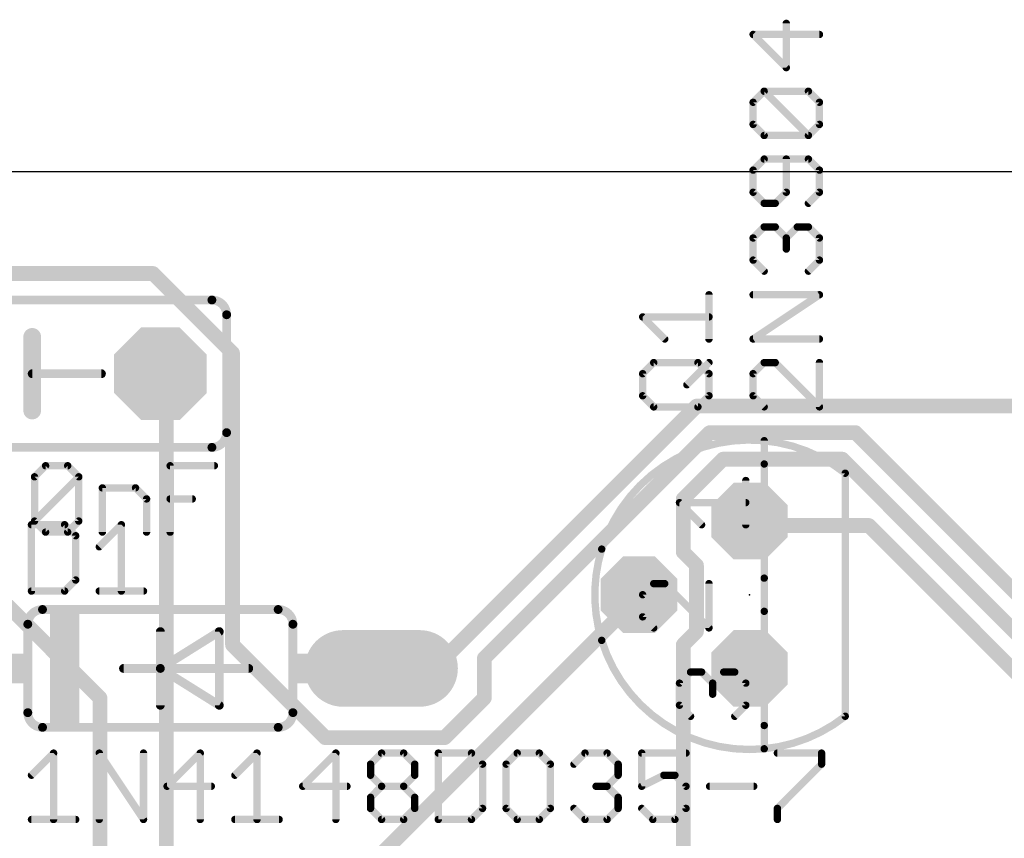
# Model space of a CAD drawing. Extents: x -5.4 to 69.6, y -1.3 to 39.1.
# Tile 6 of 7: x 33.1 to 50.1, y 25 to 39.1. Entities that reach past the tile are written whole.
import ezdxf

# ---------------------------------------------------------------- set-up
doc = ezdxf.new("R2010")
doc.units = 0
for name, color, linetype in [('1', 22, 'CONTINUOUS'), ('17', 82, 'CONTINUOUS'), ('20', 7, 'CONTINUOUS'), ('21', 253, 'CONTINUOUS'), ('23', 7, 'CONTINUOUS'), ('25', 253, 'CONTINUOUS'), ('27', 253, 'CONTINUOUS'), ('51', 253, 'CONTINUOUS')]:
    doc.layers.add(name, color=color, linetype=linetype)

# ---------------------------------------------------------------- blocks, each defined once
blk = doc.blocks.new('OCTAGONP')
at = {"const_width": 0.5}
blk.add_lwpolyline([(-0.25, -0.1036), (-0.25, 0.1036), (-0.1036, 0.25), (0.1036, 0.25), (0.25, 0.1036), (0.25, -0.1036), (0.1036, -0.25), (-0.1036, -0.25), (-0.25, -0.1036), (-0.25, 0.1036)], dxfattribs=at)
blk = doc.blocks.new('RECT')
blk.add_solid([(-0.5, -0.5), (0.5, -0.5), (-0.5, 0.5), (0.5, 0.5)])
blk = doc.blocks.new('LONGP100')
at = {"const_width": 1}
blk.add_lwpolyline([(-0.5, 0), (0.5, 0)], dxfattribs=at)
at = {"const_width": 0.5}
for points in [[(-0.5, 0.25, 1), (-0.5, -0.25)], [(0.5, -0.25, 1), (0.5, 0.25)]]:
    blk.add_lwpolyline(points, format="xyb", dxfattribs=at)

msp = doc.modelspace()

# ---------------------------------------------------------------- linework, layer by layer
at = {"layer": '1', "const_width": 0.254}
for points in [[(19.2024, 34.7472), (35.433, 34.7472)], [(35.433, 34.7472), (36.8046, 33.3756)], [(36.8046, 33.3756), (36.8046, 28.3464)], [(35.6616, 32.9184), (35.56, 33.02)], [(35.6616, 32.9184), (35.6616, 22.86)], [(44.8056, 32.4612), (40.4622, 28.1178)], [(56.4642, 32.4612), (44.8056, 32.4612)], [(41.148, 28.1178), (45.0342, 32.004)], [(45.0342, 32.004), (47.5488, 32.004)], [(47.5488, 32.004), (57.8358, 21.717)], [(44.577, 30.861), (45.2628, 31.5468)], [(45.2628, 31.5468), (47.3202, 31.5468)], [(47.3202, 31.5468), (59.6646, 19.2024)], [(44.577, 29.9466), (44.577, 30.861)], [(45.72, 30.4038), (45.72, 30.48)], [(47.7774, 30.4038), (45.72, 30.4038)], [(61.4934, 16.6878), (47.7774, 30.4038)], [(44.8056, 29.718), (44.577, 29.9466)], [(44.8056, 28.575), (44.8056, 29.718)], [(43.6626, 29.0322), (43.815, 29.21)], [(34.5186, 27.432), (32.9184, 29.0322)], [(43.6626, 29.0322), (36.3474, 21.717)], [(44.577, 28.3464), (44.8056, 28.575)], [(36.8046, 28.3464), (38.4048, 26.7462)], [(44.577, 11.43), (44.577, 28.3464)], [(39.5478, 28.1178), (39.37, 27.94)], [(40.4622, 28.1178), (39.5478, 28.1178)], [(41.148, 27.432), (41.148, 28.1178)], [(34.5186, 22.4028), (34.5186, 27.432)], [(40.4622, 26.7462), (41.148, 27.432)], [(38.4048, 26.7462), (40.4622, 26.7462)]]:
    msp.add_lwpolyline(points, dxfattribs=at)
at = {"layer": '1', "const_width": 0.127}
for points in [[(35.4779, 34.7921, 1), (35.3881, 34.7023)], [(35.433, 34.6837, 1), (35.433, 34.8107)], [(36.8681, 33.3756, 1), (36.7411, 33.3756)], [(36.7597, 33.3307, 1), (36.8495, 33.4205)], [(35.6049, 33.0649, 1), (35.5151, 32.9751)], [(35.7251, 32.9184, 1), (35.5981, 32.9184)], [(35.6167, 32.8735, 1), (35.7065, 32.9633)], [(44.8056, 32.5247, 1), (44.8056, 32.3977)], [(44.8505, 32.4163, 1), (44.7607, 32.5061)], [(45.0342, 32.0675, 1), (45.0342, 31.9405)], [(45.0791, 31.9591, 1), (44.9893, 32.0489)], [(47.5937, 32.0489, 1), (47.5039, 31.9591)], [(47.5488, 31.9405, 1), (47.5488, 32.0675)], [(45.2628, 31.6103, 1), (45.2628, 31.4833)], [(45.3077, 31.5019, 1), (45.2179, 31.5917)], [(47.3651, 31.5917, 1), (47.2753, 31.5019)], [(47.3202, 31.4833, 1), (47.3202, 31.6103)], [(44.6405, 30.861, 1), (44.5135, 30.861)], [(44.5321, 30.9059, 1), (44.6219, 30.8161)], [(45.7835, 30.48, 1), (45.6565, 30.48)], [(45.72, 30.4673, 1), (45.72, 30.3403)], [(45.6565, 30.4038, 1), (45.7835, 30.4038)], [(47.8223, 30.4487, 1), (47.7325, 30.3589)], [(47.7774, 30.3403, 1), (47.7774, 30.4673)], [(44.6219, 29.9915, 1), (44.5321, 29.9017)], [(44.5135, 29.9466, 1), (44.6405, 29.9466)], [(44.8691, 29.718, 1), (44.7421, 29.718)], [(44.7607, 29.6731, 1), (44.8505, 29.7629)], [(43.8632, 29.1687, 1), (43.7668, 29.2513)], [(43.6144, 29.0735, 1), (43.7108, 28.9909)], [(43.7075, 28.9873, 1), (43.6177, 29.0771)], [(44.8505, 28.5301, 1), (44.7607, 28.6199)], [(44.7421, 28.575, 1), (44.8691, 28.575)], [(36.8495, 28.3913, 1), (36.7597, 28.3015)], [(36.7411, 28.3464, 1), (36.8681, 28.3464)], [(44.6405, 28.3464, 1), (44.5135, 28.3464)], [(44.5321, 28.3913, 1), (44.6219, 28.3015)], [(39.5478, 28.1813, 1), (39.5478, 28.0543)], [(39.5927, 28.0729, 1), (39.5029, 28.1627)], [(40.4173, 28.1627, 1), (40.5071, 28.0729)], [(40.4622, 28.0543, 1), (40.4622, 28.1813)], [(41.2115, 28.1178, 1), (41.0845, 28.1178)], [(41.1031, 28.1627, 1), (41.1929, 28.0729)], [(39.3251, 27.9849, 1), (39.4149, 27.8951)], [(34.5821, 27.432, 1), (34.4551, 27.432)], [(34.4737, 27.3871, 1), (34.5635, 27.4769)], [(41.1929, 27.3871, 1), (41.1031, 27.4769)], [(41.0845, 27.432, 1), (41.2115, 27.432)], [(38.4048, 26.8097, 1), (38.4048, 26.6827)], [(38.3599, 26.7013, 1), (38.4497, 26.7911)], [(40.4173, 26.7911, 1), (40.5071, 26.7013)], [(40.4622, 26.6827, 1), (40.4622, 26.8097)]]:
    msp.add_lwpolyline(points, format="xyb", dxfattribs=at)
at = {"layer": '20'}
msp.add_line((67.29, 36.5), (-5.08, 36.5), dxfattribs=at)
at = {"layer": '21'}
for points, const_width in [([(36.449, 34.29), (29.591, 34.29)], 0.1524), ([(36.703, 32.004), (36.703, 34.036)], 0.1524), ([(33.3502, 33.655), (33.3502, 33.02)], 0.3048), ([(33.3502, 33.02), (33.3502, 32.385)], 0.3048), ([(33.3502, 33.02), (34.544, 33.02)], 0.1524), ([(45.974, 31.4637), (45.974, 31.8649)], 0.127), ([(29.591, 31.75), (36.449, 31.75)], 0.1524), ([(47.371, 27.1155), (47.371, 31.3045)], 0.127), ([(45.974, 28.9237), (45.974, 29.4963)], 0.127), ([(33.528, 28.956), (37.592, 28.956)], 0.1524), ([(33.274, 28.702), (33.274, 27.178)], 0.1524), ([(37.846, 28.702), (37.846, 27.178)], 0.1524), ([(35.56, 27.94), (36.576, 28.575)], 0.1524), ([(35.56, 28.575), (35.56, 27.94)], 0.1524), ([(36.576, 28.575), (36.576, 27.305)], 0.1524), ([(34.925, 27.94), (35.56, 27.94)], 0.1524), ([(36.576, 27.305), (35.56, 27.94)], 0.1524), ([(35.56, 27.94), (37.084, 27.94)], 0.1524), ([(35.56, 27.94), (35.56, 27.305)], 0.1524), ([(33.528, 26.924), (37.592, 26.924)], 0.1524), ([(45.974, 26.5551), (45.974, 26.9563)], 0.127)]:
    msp.add_lwpolyline(points, dxfattribs=dict(at, const_width=const_width))
for points, const_width in [([(36.703, 34.036, 0.4142), (36.449, 34.29)], 0.1524), ([(36.449, 34.3281, 1), (36.449, 34.2519)], 0.0762), ([(36.449, 34.2519, 1), (36.449, 34.3281)], 0.0762), ([(36.7411, 34.036, 1), (36.6649, 34.036)], 0.0762), ([(36.6649, 34.036, 1), (36.7411, 34.036)], 0.0762), ([(33.4264, 33.655, 1), (33.274, 33.655)], 0.1524), ([(33.4264, 33.02, 1), (33.274, 33.02)], 0.1524), ([(33.274, 33.02, 1), (33.4264, 33.02)], 0.1524), ([(33.3502, 33.0581, 1), (33.3502, 32.9819)], 0.0762), ([(34.544, 32.9819, 1), (34.544, 33.0581)], 0.0762), ([(33.274, 32.385, 1), (33.4264, 32.385)], 0.1524), ([(36.449, 31.75, 0.4142), (36.703, 32.004)], 0.1524), ([(36.7411, 32.004, 1), (36.6649, 32.004)], 0.0762), ([(36.6649, 32.004, 1), (36.7411, 32.004)], 0.0762), ([(47.371, 31.3045, 0.5267), (43.1716, 29.9963)], 0.127), ([(46.0058, 31.8649, 1), (45.9423, 31.8649)], 0.0635), ([(36.449, 31.7881, 1), (36.449, 31.7119)], 0.0762), ([(36.449, 31.7119, 1), (36.449, 31.7881)], 0.0762), ([(45.9423, 31.4637, 1), (46.0058, 31.4637)], 0.0635), ([(47.4028, 31.3045, 1), (47.3392, 31.3045)], 0.0635), ([(47.3513, 31.2796, 1), (47.3907, 31.3294)], 0.0635), ([(43.1413, 30.0057, 1), (43.2019, 29.9869)], 0.0635), ([(46.0058, 29.4963, 1), (45.9423, 29.4963)], 0.0635), ([(33.528, 28.956, 0.4142), (33.274, 28.702)], 0.1524), ([(33.528, 28.9941, 1), (33.528, 28.9179)], 0.0762), ([(33.528, 28.9179, 1), (33.528, 28.9941)], 0.0762), ([(37.846, 28.702, 0.4142), (37.592, 28.956)], 0.1524), ([(37.592, 28.9941, 1), (37.592, 28.9179)], 0.0762), ([(37.592, 28.9179, 1), (37.592, 28.9941)], 0.0762), ([(45.9423, 28.9237, 1), (46.0058, 28.9237)], 0.0635), ([(33.3121, 28.702, 1), (33.2359, 28.702)], 0.0762), ([(33.2359, 28.702, 1), (33.3121, 28.702)], 0.0762), ([(37.8841, 28.702, 1), (37.8079, 28.702)], 0.0762), ([(37.8079, 28.702, 1), (37.8841, 28.702)], 0.0762), ([(35.5981, 28.575, 1), (35.5219, 28.575)], 0.0762), ([(36.6141, 28.575, 1), (36.5379, 28.575)], 0.0762), ([(36.5962, 28.5427, 1), (36.5558, 28.6073)], 0.0762), ([(43.1715, 28.4237, 0.3557), (45.974, 26.5551)], 0.127), ([(43.2018, 28.4331, 1), (43.1412, 28.4143)], 0.0635), ([(34.925, 27.9781, 1), (34.925, 27.9019)], 0.0762), ([(35.5802, 27.9723, 1), (35.5398, 27.9077)], 0.0762), ([(35.56, 27.9781, 1), (35.56, 27.9019)], 0.0762), ([(35.5981, 27.94, 1), (35.5219, 27.94)], 0.0762), ([(35.5398, 27.9723, 1), (35.5802, 27.9077)], 0.0762), ([(35.5219, 27.94, 1), (35.5981, 27.94)], 0.0762), ([(35.56, 27.9019, 1), (35.56, 27.9781)], 0.0762), ([(37.084, 27.9019, 1), (37.084, 27.9781)], 0.0762), ([(35.5219, 27.305, 1), (35.5981, 27.305)], 0.0762), ([(36.5379, 27.305, 1), (36.6141, 27.305)], 0.0762), ([(36.5558, 27.2727, 1), (36.5962, 27.3373)], 0.0762), ([(33.274, 27.178, 0.4142), (33.528, 26.924)], 0.1524), ([(33.3121, 27.178, 1), (33.2359, 27.178)], 0.0762), ([(33.2359, 27.178, 1), (33.3121, 27.178)], 0.0762), ([(37.592, 26.924, 0.4142), (37.846, 27.178)], 0.1524), ([(37.8841, 27.178, 1), (37.8079, 27.178)], 0.0762), ([(37.8079, 27.178, 1), (37.8841, 27.178)], 0.0762), ([(45.974, 26.5551, 0.144), (47.371, 27.1154)], 0.127), ([(47.3907, 27.0905, 1), (47.3513, 27.1403)], 0.0635), ([(33.528, 26.9621, 1), (33.528, 26.8859)], 0.0762), ([(33.528, 26.8859, 1), (33.528, 26.9621)], 0.0762), ([(37.592, 26.9621, 1), (37.592, 26.8859)], 0.0762), ([(37.592, 26.8859, 1), (37.592, 26.9621)], 0.0762), ([(46.0058, 26.9563, 1), (45.9423, 26.9563)], 0.0635), ([(47.3392, 27.1155, 1), (47.4028, 27.1155)], 0.0635), ([(45.971, 26.5867, 1), (45.977, 26.5235)], 0.0635), ([(45.9423, 26.5551, 1), (46.0058, 26.5551)], 0.0635), ([(45.977, 26.5235, 1), (45.971, 26.5867)], 0.0635)]:
    msp.add_lwpolyline(points, format="xyb", dxfattribs=dict(at, const_width=const_width))
at = {"layer": '23'}
for p in [(45.72, 29.21), (35.56, 27.94)]:
    msp.add_point(p, dxfattribs=at)
at = {"layer": '25', "const_width": 0.127}
for points in [[(45.0215, 33.6179), (45.0215, 34.3805)], [(44.2589, 33.6179), (43.8775, 33.9992)], [(43.8775, 33.9992), (45.0215, 33.9992)], [(43.8775, 33.0205), (44.0682, 33.2112)], [(44.0682, 33.2112), (44.8308, 33.2112)], [(44.6402, 32.8298), (45.0215, 33.2112)], [(44.8308, 33.2112), (45.0215, 33.0205)], [(43.8775, 32.6392), (43.8775, 33.0205)], [(45.0215, 33.0205), (45.0215, 32.6392)], [(44.0682, 32.4485), (43.8775, 32.6392)], [(45.0215, 32.6392), (44.8308, 32.4485)], [(44.8308, 32.4485), (44.0682, 32.4485)], [(33.3375, 30.4175), (33.3375, 29.2735)], [(33.9095, 30.4175), (33.3375, 30.4175)], [(34.1001, 30.2268), (33.9095, 30.4175)], [(34.5069, 30.0362), (34.8882, 30.4175)], [(34.8882, 30.4175), (34.8882, 29.2735)], [(34.1001, 29.4642), (34.1001, 30.2268)], [(33.9095, 29.2735), (34.1001, 29.4642)], [(33.3375, 29.2735), (33.9095, 29.2735)], [(34.5069, 29.2735), (35.2695, 29.2735)]]:
    msp.add_lwpolyline(points, dxfattribs=at)
at = {"layer": '25', "const_width": 0.0635}
for points in [[(45.0533, 34.3805, 1), (44.9898, 34.3805)], [(43.8775, 34.031, 1), (43.8775, 33.9675)], [(43.9, 34.0217, 1), (43.8551, 33.9768)], [(45.0215, 33.9675, 1), (45.0215, 34.031)], [(44.2364, 33.5954, 1), (44.2813, 33.6403)], [(44.9898, 33.6179, 1), (45.0533, 33.6179)], [(44.0682, 33.2429, 1), (44.0682, 33.1794)], [(44.0906, 33.1887, 1), (44.0457, 33.2336)], [(44.8533, 33.2336, 1), (44.8084, 33.1887)], [(44.8308, 33.1794, 1), (44.8308, 33.2429)], [(45.044, 33.1887, 1), (44.999, 33.2336)], [(43.9093, 33.0205, 1), (43.8458, 33.0205)], [(43.8551, 33.0429, 1), (43.9, 32.998)], [(45.0533, 33.0205, 1), (44.9898, 33.0205)], [(44.999, 32.998, 1), (45.044, 33.0429)], [(44.6177, 32.8523, 1), (44.6626, 32.8074)], [(43.8458, 32.6392, 1), (43.9093, 32.6392)], [(43.9, 32.6616, 1), (43.8551, 32.6167)], [(44.9898, 32.6392, 1), (45.0533, 32.6392)], [(45.044, 32.6167, 1), (44.999, 32.6616)], [(44.0682, 32.4803, 1), (44.0682, 32.4168)], [(44.0457, 32.426, 1), (44.0906, 32.471)], [(44.8084, 32.471, 1), (44.8533, 32.426)], [(44.8308, 32.4168, 1), (44.8308, 32.4803)], [(33.3693, 30.4175, 1), (33.3057, 30.4175)], [(33.3375, 30.4492, 1), (33.3375, 30.3857)], [(33.9319, 30.4399, 1), (33.887, 30.395)], [(33.9095, 30.3857, 1), (33.9095, 30.4492)], [(34.92, 30.4175, 1), (34.8565, 30.4175)], [(34.9107, 30.395, 1), (34.8658, 30.4399)], [(34.1319, 30.2268, 1), (34.0684, 30.2268)], [(34.0777, 30.2044, 1), (34.1226, 30.2493)], [(34.4844, 30.0586, 1), (34.5293, 30.0137)], [(34.0684, 29.4642, 1), (34.1319, 29.4642)], [(34.1226, 29.4417, 1), (34.0777, 29.4866)], [(33.3057, 29.2735, 1), (33.3693, 29.2735)], [(33.3375, 29.3053, 1), (33.3375, 29.2418)], [(33.887, 29.296, 1), (33.9319, 29.251)], [(33.9095, 29.2418, 1), (33.9095, 29.3053)], [(34.5069, 29.3053, 1), (34.5069, 29.2418)], [(34.8565, 29.2735, 1), (34.92, 29.2735)], [(35.2695, 29.2418, 1), (35.2695, 29.3053)]]:
    msp.add_lwpolyline(points, format="xyb", dxfattribs=at)
at = {"layer": '27', "const_width": 0.127}
for points in [[(46.3545, 38.2955), (46.3545, 39.0581)], [(46.9265, 38.8675), (45.7825, 38.8675)], [(45.7825, 38.8675), (46.3545, 38.2955)], [(45.7825, 37.6981), (45.9732, 37.8887)], [(45.9732, 37.8887), (46.7358, 37.8887)], [(46.7358, 37.1261), (45.9732, 37.8887)], [(46.7358, 37.8887), (46.9265, 37.6981)], [(45.7825, 37.3167), (45.7825, 37.6981)], [(46.9265, 37.6981), (46.9265, 37.3167)], [(45.9732, 37.1261), (45.7825, 37.3167)], [(46.9265, 37.3167), (46.7358, 37.1261)], [(46.7358, 37.1261), (45.9732, 37.1261)], [(45.9732, 36.7193), (45.7825, 36.5287)], [(46.7358, 36.7193), (45.9732, 36.7193)], [(46.3545, 36.1474), (46.3545, 36.7193)], [(46.9265, 36.5287), (46.7358, 36.7193)], [(45.7825, 36.5287), (45.7825, 36.1474)], [(46.9265, 36.1474), (46.9265, 36.5287)], [(45.7825, 36.1474), (45.9732, 35.9567)], [(46.1639, 35.9567), (46.3545, 36.1474)], [(46.7358, 35.9567), (46.9265, 36.1474)], [(45.9732, 35.9567), (46.1639, 35.9567)], [(45.7825, 35.3593), (45.9732, 35.5499)], [(45.9732, 35.5499), (46.1639, 35.5499)], [(46.1639, 35.5499), (46.3545, 35.3593)], [(46.3545, 35.3593), (46.5452, 35.5499)], [(46.5452, 35.5499), (46.7358, 35.5499)], [(46.7358, 35.5499), (46.9265, 35.3593)], [(45.7825, 34.978), (45.7825, 35.3593)], [(46.3545, 35.3593), (46.3545, 35.1686)], [(46.9265, 35.3593), (46.9265, 34.978)], [(45.9732, 34.7873), (45.7825, 34.978)], [(46.9265, 34.978), (46.7358, 34.7873)], [(45.7825, 33.6179), (46.9265, 34.3805)], [(46.9265, 34.3805), (45.7825, 34.3805)], [(46.9265, 33.6179), (45.7825, 33.6179)], [(45.9732, 33.2112), (45.7825, 33.0205)], [(46.1639, 33.2112), (45.9732, 33.2112)], [(46.9265, 32.4485), (46.1639, 33.2112)], [(46.9265, 33.2112), (46.9265, 32.4485)], [(45.7825, 33.0205), (45.7825, 32.6392)], [(45.7825, 32.6392), (45.9732, 32.4485)], [(33.3903, 31.2428), (33.581, 31.4335)], [(33.581, 31.4335), (33.9623, 31.4335)], [(33.9623, 31.4335), (34.1529, 31.2428)], [(35.7291, 30.2895), (35.7291, 31.4335)], [(35.7291, 31.4335), (36.4917, 31.4335)], [(33.3903, 30.4802), (33.3903, 31.2428)], [(33.3903, 30.4802), (34.1529, 31.2428)], [(34.1529, 31.2428), (34.1529, 30.4802)], [(34.5597, 30.2895), (34.5597, 31.0522)], [(34.5597, 31.0522), (35.1317, 31.0522)], [(35.1317, 31.0522), (35.3223, 30.8615)], [(35.3223, 30.8615), (35.3223, 30.2895)], [(35.7291, 30.8615), (36.1104, 30.8615)], [(33.581, 30.2895), (33.3903, 30.4802)], [(34.1529, 30.4802), (33.9623, 30.2895)], [(33.9623, 30.2895), (33.581, 30.2895)], [(33.3375, 26.0992), (33.7188, 26.4805)], [(33.7188, 26.4805), (33.7188, 25.3365)], [(34.5069, 25.3365), (34.5069, 26.4805)], [(34.5069, 26.4805), (35.2695, 25.3365)], [(35.2695, 25.3365), (35.2695, 26.4805)], [(36.2483, 26.4805), (35.6763, 25.9085)], [(36.2483, 25.3365), (36.2483, 26.4805)], [(36.8457, 26.0992), (37.227, 26.4805)], [(37.227, 26.4805), (37.227, 25.3365)], [(38.5871, 26.4805), (38.0151, 25.9085)], [(38.5871, 25.3365), (38.5871, 26.4805)], [(39.1845, 26.2898), (39.3751, 26.4805)], [(39.3751, 26.4805), (39.7565, 26.4805)], [(39.7565, 26.4805), (39.9471, 26.2898)], [(40.3539, 26.4805), (40.3539, 25.3365)], [(40.9259, 26.4805), (40.3539, 26.4805)], [(41.1165, 26.2898), (40.9259, 26.4805)], [(41.7139, 26.4805), (41.5233, 26.2898)], [(42.0953, 26.4805), (41.7139, 26.4805)], [(42.2859, 26.2898), (42.0953, 26.4805)], [(42.6927, 26.2898), (42.8833, 26.4805)], [(42.8833, 26.4805), (43.2647, 26.4805)], [(43.2647, 26.4805), (43.4553, 26.2898)], [(44.6247, 26.4805), (43.8621, 26.4805)], [(43.8621, 26.4805), (43.8621, 25.9085)], [(46.2009, 26.4805), (46.9635, 26.4805)], [(46.9635, 26.4805), (46.9635, 26.2898)], [(39.1845, 26.0992), (39.1845, 26.2898)], [(39.9471, 26.2898), (39.9471, 26.0992)], [(41.1165, 25.5272), (41.1165, 26.2898)], [(41.5233, 26.2898), (41.5233, 25.5272)], [(42.2859, 25.5272), (42.2859, 26.2898)], [(43.4553, 26.2898), (43.4553, 26.0992)], [(46.9635, 26.2898), (46.2009, 25.5272)], [(39.3751, 25.9085), (39.1845, 26.0992)], [(39.9471, 26.0992), (39.7565, 25.9085)], [(43.4553, 26.0992), (43.2647, 25.9085)], [(43.8621, 25.9085), (44.2434, 26.0992)], [(44.2434, 26.0992), (44.4341, 26.0992)], [(44.4341, 26.0992), (44.6247, 25.9085)], [(35.6763, 25.9085), (36.4389, 25.9085)], [(38.0151, 25.9085), (38.7777, 25.9085)], [(39.1845, 25.7178), (39.3751, 25.9085)], [(39.3751, 25.9085), (39.7565, 25.9085)], [(39.7565, 25.9085), (39.9471, 25.7178)], [(43.2647, 25.9085), (43.074, 25.9085)], [(43.2647, 25.9085), (43.4553, 25.7178)], [(44.6247, 25.9085), (44.6247, 25.5272)], [(45.0315, 25.9085), (45.7941, 25.9085)], [(39.1845, 25.5272), (39.1845, 25.7178)], [(39.9471, 25.7178), (39.9471, 25.5272)], [(43.4553, 25.7178), (43.4553, 25.5272)], [(39.3751, 25.3365), (39.1845, 25.5272)], [(39.9471, 25.5272), (39.7565, 25.3365)], [(40.9259, 25.3365), (41.1165, 25.5272)], [(41.5233, 25.5272), (41.7139, 25.3365)], [(42.0953, 25.3365), (42.2859, 25.5272)], [(42.8833, 25.3365), (42.6927, 25.5272)], [(43.4553, 25.5272), (43.2647, 25.3365)], [(44.0527, 25.3365), (43.8621, 25.5272)], [(44.6247, 25.5272), (44.4341, 25.3365)], [(46.2009, 25.5272), (46.2009, 25.3365)], [(33.3375, 25.3365), (34.1001, 25.3365)], [(36.8457, 25.3365), (37.6083, 25.3365)], [(39.7565, 25.3365), (39.3751, 25.3365)], [(40.3539, 25.3365), (40.9259, 25.3365)], [(41.7139, 25.3365), (42.0953, 25.3365)], [(43.2647, 25.3365), (42.8833, 25.3365)], [(44.4341, 25.3365), (44.0527, 25.3365)]]:
    msp.add_lwpolyline(points, dxfattribs=at)
at = {"layer": '27', "const_width": 0.0635}
for points in [[(46.3863, 39.0581, 1), (46.3228, 39.0581)], [(45.7825, 38.8992, 1), (45.7825, 38.8357)], [(45.805, 38.8899, 1), (45.7601, 38.845)], [(46.9265, 38.8357, 1), (46.9265, 38.8992)], [(46.3228, 38.2955, 1), (46.3863, 38.2955)], [(46.3321, 38.273, 1), (46.377, 38.3179)], [(45.9732, 37.9205, 1), (45.9732, 37.857)], [(45.9956, 37.9112, 1), (45.9507, 37.8663)], [(45.9956, 37.8663, 1), (45.9507, 37.9112)], [(46.7583, 37.9112, 1), (46.7134, 37.8663)], [(46.7358, 37.857, 1), (46.7358, 37.9205)], [(45.8143, 37.6981, 1), (45.7508, 37.6981)], [(45.7601, 37.7205, 1), (45.805, 37.6756)], [(46.9583, 37.6981, 1), (46.8948, 37.6981)], [(46.904, 37.6756, 1), (46.949, 37.7205)], [(45.805, 37.3392, 1), (45.7601, 37.2943)], [(46.949, 37.2943, 1), (46.904, 37.3392)], [(45.7508, 37.3167, 1), (45.8143, 37.3167)], [(45.9732, 37.1578, 1), (45.9732, 37.0943)], [(46.7358, 37.0943, 1), (46.7358, 37.1578)], [(46.8948, 37.3167, 1), (46.9583, 37.3167)], [(45.9507, 37.1036, 1), (45.9956, 37.1485)], [(46.7134, 37.1485, 1), (46.7583, 37.1036)], [(46.7134, 37.1036, 1), (46.7583, 37.1485)], [(45.9732, 36.7511, 1), (45.9732, 36.6876)], [(45.9956, 36.6969, 1), (45.9507, 36.7418)], [(46.3863, 36.7193, 1), (46.3228, 36.7193)], [(46.7583, 36.7418, 1), (46.7134, 36.6969)], [(46.7358, 36.6876, 1), (46.7358, 36.7511)], [(45.8143, 36.5287, 1), (45.7508, 36.5287)], [(45.7601, 36.5511, 1), (45.805, 36.5062)], [(46.9583, 36.5287, 1), (46.8948, 36.5287)], [(46.904, 36.5062, 1), (46.949, 36.5511)], [(45.7508, 36.1474, 1), (45.8143, 36.1474)], [(45.805, 36.1698, 1), (45.7601, 36.1249)], [(46.3228, 36.1474, 1), (46.3863, 36.1474)], [(46.377, 36.1249, 1), (46.3321, 36.1698)], [(46.8948, 36.1474, 1), (46.9583, 36.1474)], [(46.949, 36.1249, 1), (46.904, 36.1698)], [(45.9732, 35.9884, 1), (45.9732, 35.9249)], [(45.9507, 35.9342, 1), (45.9956, 35.9791)], [(46.1414, 35.9791, 1), (46.1863, 35.9342)], [(46.1639, 35.9249, 1), (46.1639, 35.9884)], [(46.7134, 35.9791, 1), (46.7583, 35.9342)], [(45.9732, 35.5817, 1), (45.9732, 35.5182)], [(45.9956, 35.5275, 1), (45.9507, 35.5724)], [(46.1863, 35.5724, 1), (46.1414, 35.5275)], [(46.1639, 35.5182, 1), (46.1639, 35.5817)], [(46.5452, 35.5817, 1), (46.5452, 35.5182)], [(46.5676, 35.5275, 1), (46.5227, 35.5724)], [(46.7583, 35.5724, 1), (46.7134, 35.5275)], [(46.7358, 35.5182, 1), (46.7358, 35.5817)], [(45.8143, 35.3593, 1), (45.7508, 35.3593)], [(45.7601, 35.3817, 1), (45.805, 35.3368)], [(46.3863, 35.3593, 1), (46.3228, 35.3593)], [(46.3321, 35.3817, 1), (46.377, 35.3368)], [(46.3321, 35.3368, 1), (46.377, 35.3817)], [(46.9583, 35.3593, 1), (46.8948, 35.3593)], [(46.904, 35.3368, 1), (46.949, 35.3817)], [(46.3228, 35.1686, 1), (46.3863, 35.1686)], [(45.7508, 34.978, 1), (45.8143, 34.978)], [(45.805, 35.0004, 1), (45.7601, 34.9555)], [(46.8948, 34.978, 1), (46.9583, 34.978)], [(46.949, 34.9555, 1), (46.904, 35.0004)], [(45.9507, 34.7648, 1), (45.9956, 34.8097)], [(46.7134, 34.8097, 1), (46.7583, 34.7648)], [(45.7825, 34.4123, 1), (45.7825, 34.3488)], [(46.9441, 34.3541, 1), (46.9089, 34.407)], [(46.9265, 34.3488, 1), (46.9265, 34.4123)], [(45.7825, 33.6496, 1), (45.7825, 33.5861)], [(45.7649, 33.6443, 1), (45.8001, 33.5915)], [(46.9265, 33.5861, 1), (46.9265, 33.6496)], [(45.9732, 33.2429, 1), (45.9732, 33.1794)], [(45.9956, 33.1887, 1), (45.9507, 33.2336)], [(46.1863, 33.2336, 1), (46.1414, 33.1887)], [(46.1639, 33.1794, 1), (46.1639, 33.2429)], [(46.9583, 33.2112, 1), (46.8948, 33.2112)], [(45.8143, 33.0205, 1), (45.7508, 33.0205)], [(45.7601, 33.0429, 1), (45.805, 32.998)], [(45.7508, 32.6392, 1), (45.8143, 32.6392)], [(45.805, 32.6616, 1), (45.7601, 32.6167)], [(45.9507, 32.426, 1), (45.9956, 32.471)], [(46.8948, 32.4485, 1), (46.9583, 32.4485)], [(46.904, 32.426, 1), (46.949, 32.471)], [(33.581, 31.4652, 1), (33.581, 31.4017)], [(33.6034, 31.411, 1), (33.5585, 31.4559)], [(33.9847, 31.4559, 1), (33.9398, 31.411)], [(33.9623, 31.4017, 1), (33.9623, 31.4652)], [(35.7608, 31.4335, 1), (35.6973, 31.4335)], [(35.7291, 31.4652, 1), (35.7291, 31.4017)], [(36.4917, 31.4017, 1), (36.4917, 31.4652)], [(33.422, 31.2428, 1), (33.3585, 31.2428)], [(33.3678, 31.2653, 1), (33.4127, 31.2204)], [(34.1847, 31.2428, 1), (34.1212, 31.2428)], [(34.1754, 31.2204, 1), (34.1305, 31.2653)], [(34.1305, 31.2204, 1), (34.1754, 31.2653)], [(34.5914, 31.0522, 1), (34.5279, 31.0522)], [(34.5597, 31.0839, 1), (34.5597, 31.0204)], [(35.1541, 31.0746, 1), (35.1092, 31.0297)], [(35.1317, 31.0204, 1), (35.1317, 31.0839)], [(35.3541, 30.8615, 1), (35.2906, 30.8615)], [(35.2999, 30.839, 1), (35.3448, 30.8839)], [(35.7291, 30.8932, 1), (35.7291, 30.8297)], [(36.1104, 30.8297, 1), (36.1104, 30.8932)], [(33.3585, 30.4802, 1), (33.422, 30.4802)], [(33.4127, 30.5026, 1), (33.3678, 30.4577)], [(33.3678, 30.5026, 1), (33.4127, 30.4577)], [(34.1212, 30.4802, 1), (34.1847, 30.4802)], [(34.1754, 30.4577, 1), (34.1305, 30.5026)], [(33.581, 30.3212, 1), (33.581, 30.2578)], [(33.5585, 30.267, 1), (33.6034, 30.312)], [(33.9398, 30.312, 1), (33.9847, 30.267)], [(33.9623, 30.2578, 1), (33.9623, 30.3212)], [(34.5279, 30.2895, 1), (34.5914, 30.2895)], [(35.2906, 30.2895, 1), (35.3541, 30.2895)], [(35.6973, 30.2895, 1), (35.7608, 30.2895)], [(33.7506, 26.4805, 1), (33.6871, 26.4805)], [(33.7413, 26.458, 1), (33.6964, 26.5029)], [(34.5386, 26.4805, 1), (34.4751, 26.4805)], [(34.5333, 26.4981, 1), (34.4805, 26.4629)], [(35.3013, 26.4805, 1), (35.2378, 26.4805)], [(36.28, 26.4805, 1), (36.2165, 26.4805)], [(36.2707, 26.458, 1), (36.2258, 26.5029)], [(37.2588, 26.4805, 1), (37.1953, 26.4805)], [(37.2495, 26.458, 1), (37.2046, 26.5029)], [(38.6188, 26.4805, 1), (38.5553, 26.4805)], [(38.6095, 26.458, 1), (38.5646, 26.5029)], [(39.3751, 26.5122, 1), (39.3751, 26.4487)], [(39.3976, 26.458, 1), (39.3527, 26.5029)], [(39.7789, 26.5029, 1), (39.734, 26.458)], [(39.7565, 26.4487, 1), (39.7565, 26.5122)], [(40.3856, 26.4805, 1), (40.3221, 26.4805)], [(40.3539, 26.5122, 1), (40.3539, 26.4487)], [(40.9483, 26.5029, 1), (40.9034, 26.458)], [(40.9259, 26.4487, 1), (40.9259, 26.5122)], [(41.7139, 26.5122, 1), (41.7139, 26.4487)], [(41.7364, 26.458, 1), (41.6915, 26.5029)], [(42.1177, 26.5029, 1), (42.0728, 26.458)], [(42.0953, 26.4487, 1), (42.0953, 26.5122)], [(42.8833, 26.5122, 1), (42.8833, 26.4487)], [(42.9058, 26.458, 1), (42.8609, 26.5029)], [(43.2871, 26.5029, 1), (43.2422, 26.458)], [(43.2647, 26.4487, 1), (43.2647, 26.5122)], [(43.8938, 26.4805, 1), (43.8303, 26.4805)], [(43.8621, 26.5122, 1), (43.8621, 26.4487)], [(44.6247, 26.4487, 1), (44.6247, 26.5122)], [(46.2009, 26.5122, 1), (46.2009, 26.4487)], [(46.9953, 26.4805, 1), (46.9318, 26.4805)], [(46.9635, 26.4487, 1), (46.9635, 26.5122)], [(39.2162, 26.2898, 1), (39.1527, 26.2898)], [(39.162, 26.3123, 1), (39.2069, 26.2674)], [(39.9789, 26.2898, 1), (39.9154, 26.2898)], [(39.9247, 26.2674, 1), (39.9696, 26.3123)], [(41.1483, 26.2898, 1), (41.0848, 26.2898)], [(41.0941, 26.2674, 1), (41.139, 26.3123)], [(41.555, 26.2898, 1), (41.4915, 26.2898)], [(41.5008, 26.3123, 1), (41.5457, 26.2674)], [(42.3177, 26.2898, 1), (42.2542, 26.2898)], [(42.2635, 26.2674, 1), (42.3084, 26.3123)], [(42.6702, 26.3123, 1), (42.7151, 26.2674)], [(43.4871, 26.2898, 1), (43.4236, 26.2898)], [(43.4329, 26.2674, 1), (43.4778, 26.3123)], [(46.9318, 26.2898, 1), (46.9953, 26.2898)], [(46.986, 26.2674, 1), (46.9411, 26.3123)], [(33.315, 26.1216, 1), (33.36, 26.0767)], [(36.8232, 26.1216, 1), (36.8681, 26.0767)], [(39.2069, 26.1216, 1), (39.162, 26.0767)], [(39.9696, 26.0767, 1), (39.9247, 26.1216)], [(43.4778, 26.0767, 1), (43.4329, 26.1216)], [(44.2434, 26.1309, 1), (44.2434, 26.0674)], [(44.2576, 26.0708, 1), (44.2292, 26.1275)], [(44.4565, 26.1216, 1), (44.4116, 26.0767)], [(44.4341, 26.0674, 1), (44.4341, 26.1309)], [(39.1527, 26.0992, 1), (39.2162, 26.0992)], [(39.9154, 26.0992, 1), (39.9789, 26.0992)], [(43.4236, 26.0992, 1), (43.4871, 26.0992)], [(35.6763, 25.9402, 1), (35.6763, 25.8767)], [(35.6538, 25.9309, 1), (35.6987, 25.886)], [(36.4389, 25.8767, 1), (36.4389, 25.9402)], [(38.0151, 25.9402, 1), (38.0151, 25.8767)], [(37.9926, 25.9309, 1), (38.0375, 25.886)], [(38.7777, 25.8767, 1), (38.7777, 25.9402)], [(39.3751, 25.9402, 1), (39.3751, 25.8767)], [(39.3976, 25.886, 1), (39.3527, 25.9309)], [(39.3527, 25.886, 1), (39.3976, 25.9309)], [(39.7789, 25.9309, 1), (39.734, 25.886)], [(39.734, 25.9309, 1), (39.7789, 25.886)], [(39.7565, 25.8767, 1), (39.7565, 25.9402)], [(43.074, 25.9402, 1), (43.074, 25.8767)], [(43.2871, 25.9309, 1), (43.2422, 25.886)], [(43.2422, 25.9309, 1), (43.2871, 25.886)], [(43.2647, 25.8767, 1), (43.2647, 25.9402)], [(43.8303, 25.9085, 1), (43.8938, 25.9085)], [(43.8479, 25.9369, 1), (43.8763, 25.8801)], [(44.6565, 25.9085, 1), (44.593, 25.9085)], [(44.6023, 25.886, 1), (44.6472, 25.9309)], [(45.0315, 25.9402, 1), (45.0315, 25.8767)], [(45.7941, 25.8767, 1), (45.7941, 25.9402)], [(39.2162, 25.7178, 1), (39.1527, 25.7178)], [(39.162, 25.7403, 1), (39.2069, 25.6954)], [(39.9789, 25.7178, 1), (39.9154, 25.7178)], [(39.9247, 25.6954, 1), (39.9696, 25.7403)], [(43.4871, 25.7178, 1), (43.4236, 25.7178)], [(43.4329, 25.6954, 1), (43.4778, 25.7403)], [(39.1527, 25.5272, 1), (39.2162, 25.5272)], [(39.2069, 25.5496, 1), (39.162, 25.5047)], [(39.9154, 25.5272, 1), (39.9789, 25.5272)], [(39.9696, 25.5047, 1), (39.9247, 25.5496)], [(41.0848, 25.5272, 1), (41.1483, 25.5272)], [(41.139, 25.5047, 1), (41.0941, 25.5496)], [(41.4915, 25.5272, 1), (41.555, 25.5272)], [(41.5457, 25.5496, 1), (41.5008, 25.5047)], [(42.2542, 25.5272, 1), (42.3177, 25.5272)], [(42.3084, 25.5047, 1), (42.2635, 25.5496)], [(42.7151, 25.5496, 1), (42.6702, 25.5047)], [(43.4236, 25.5272, 1), (43.4871, 25.5272)], [(43.4778, 25.5047, 1), (43.4329, 25.5496)], [(43.8845, 25.5496, 1), (43.8396, 25.5047)], [(44.593, 25.5272, 1), (44.6565, 25.5272)], [(44.6472, 25.5047, 1), (44.6023, 25.5496)], [(46.2326, 25.5272, 1), (46.1691, 25.5272)], [(46.1784, 25.5496, 1), (46.2233, 25.5047)], [(33.3375, 25.3682, 1), (33.3375, 25.3048)], [(33.6871, 25.3365, 1), (33.7506, 25.3365)], [(34.1001, 25.3048, 1), (34.1001, 25.3682)], [(34.4751, 25.3365, 1), (34.5386, 25.3365)], [(35.2378, 25.3365, 1), (35.3013, 25.3365)], [(35.2431, 25.3189, 1), (35.296, 25.3541)], [(36.2165, 25.3365, 1), (36.28, 25.3365)], [(36.8457, 25.3682, 1), (36.8457, 25.3048)], [(37.1953, 25.3365, 1), (37.2588, 25.3365)], [(37.6083, 25.3048, 1), (37.6083, 25.3682)], [(38.5553, 25.3365, 1), (38.6188, 25.3365)], [(39.3751, 25.3682, 1), (39.3751, 25.3048)], [(39.3527, 25.314, 1), (39.3976, 25.359)], [(39.734, 25.359, 1), (39.7789, 25.314)], [(39.7565, 25.3048, 1), (39.7565, 25.3682)], [(40.3221, 25.3365, 1), (40.3856, 25.3365)], [(40.3539, 25.3682, 1), (40.3539, 25.3048)], [(40.9034, 25.359, 1), (40.9483, 25.314)], [(40.9259, 25.3048, 1), (40.9259, 25.3682)], [(41.7139, 25.3682, 1), (41.7139, 25.3048)], [(41.6915, 25.314, 1), (41.7364, 25.359)], [(42.0728, 25.359, 1), (42.1177, 25.314)], [(42.0953, 25.3048, 1), (42.0953, 25.3682)], [(42.8833, 25.3682, 1), (42.8833, 25.3048)], [(42.8609, 25.314, 1), (42.9058, 25.359)], [(43.2422, 25.359, 1), (43.2871, 25.314)], [(43.2647, 25.3048, 1), (43.2647, 25.3682)], [(44.0527, 25.3682, 1), (44.0527, 25.3048)], [(44.0303, 25.314, 1), (44.0752, 25.359)], [(44.4116, 25.359, 1), (44.4565, 25.314)], [(44.4341, 25.3048, 1), (44.4341, 25.3682)], [(46.1691, 25.3365, 1), (46.2326, 25.3365)]]:
    msp.add_lwpolyline(points, format="xyb", dxfattribs=at)
at = {"layer": '51'}
for points, const_width in [([(45.974, 29.4963), (45.974, 31.4637)], 0.127), ([(45.6565, 30.4165), (45.6565, 31.1791)], 0.127), ([(44.8939, 30.4165), (44.5125, 30.7978)], 0.127), ([(44.5125, 30.7978), (45.6565, 30.7978)], 0.127), ([(44.0682, 29.4012), (43.8775, 29.2105)], 0.127), ([(44.2589, 29.4012), (44.0682, 29.4012)], 0.127), ([(45.0215, 28.6385), (44.2589, 29.4012)], 0.127), ([(45.0215, 29.4012), (45.0215, 28.6385)], 0.127), ([(43.8775, 29.2105), (43.8775, 28.8292)], 0.127), ([(43.8775, 28.8292), (44.0682, 28.6385)], 0.127), ([(45.974, 26.9563), (45.974, 28.9237)], 0.127), ([(39.37, 27.94), (38.481, 27.94)], 0.508), ([(44.5125, 27.6865), (44.7032, 27.8772)], 0.127), ([(44.7032, 27.8772), (44.8939, 27.8772)], 0.127), ([(44.8939, 27.8772), (45.0845, 27.6865)], 0.127), ([(45.0845, 27.6865), (45.2752, 27.8772)], 0.127), ([(45.2752, 27.8772), (45.4658, 27.8772)], 0.127), ([(45.4658, 27.8772), (45.6565, 27.6865)], 0.127), ([(44.5125, 27.3052), (44.5125, 27.6865)], 0.127), ([(45.0845, 27.6865), (45.0845, 27.4958)], 0.127), ([(45.6565, 27.6865), (45.6565, 27.3052)], 0.127), ([(44.7032, 27.1145), (44.5125, 27.3052)], 0.127), ([(45.6565, 27.3052), (45.4658, 27.1145)], 0.127)]:
    msp.add_lwpolyline(points, dxfattribs=dict(at, const_width=const_width))
for points, const_width in [([(46.0058, 31.4637, 1), (45.9423, 31.4637)], 0.0635), ([(45.6883, 31.1791, 1), (45.6247, 31.1791)], 0.0635), ([(44.5125, 30.8296, 1), (44.5125, 30.7661)], 0.0635), ([(44.535, 30.8203, 1), (44.4901, 30.7754)], 0.0635), ([(45.6565, 30.7661, 1), (45.6565, 30.8296)], 0.0635), ([(44.8714, 30.394, 1), (44.9163, 30.439)], 0.0635), ([(45.6247, 30.4165, 1), (45.6883, 30.4165)], 0.0635), ([(43.1715, 29.9963, 0.1508), (43.1715, 28.4237)], 0.127), ([(43.2018, 29.9869, 1), (43.1412, 30.0057)], 0.0635), ([(44.0682, 29.4329, 1), (44.0682, 29.3694)], 0.0635), ([(44.0906, 29.3787, 1), (44.0457, 29.4236)], 0.0635), ([(44.2813, 29.4236, 1), (44.2364, 29.3787)], 0.0635), ([(44.2589, 29.3694, 1), (44.2589, 29.4329)], 0.0635), ([(45.0533, 29.4012, 1), (44.9898, 29.4012)], 0.0635), ([(45.9423, 29.4963, 1), (46.0058, 29.4963)], 0.0635), ([(43.9093, 29.2105, 1), (43.8458, 29.2105)], 0.0635), ([(43.8551, 29.2329, 1), (43.9, 29.188)], 0.0635), ([(43.9, 28.8516, 1), (43.8551, 28.8067)], 0.0635), ([(46.0058, 28.9237, 1), (45.9423, 28.9237)], 0.0635), ([(43.8458, 28.8292, 1), (43.9093, 28.8292)], 0.0635), ([(44.0457, 28.616, 1), (44.0906, 28.661)], 0.0635), ([(44.9898, 28.6385, 1), (45.0533, 28.6385)], 0.0635), ([(44.999, 28.616, 1), (45.044, 28.661)], 0.0635), ([(43.1412, 28.4143, 1), (43.2018, 28.4331)], 0.0635), ([(38.481, 28.067, 1), (38.481, 27.813)], 0.254), ([(39.37, 27.813, 1), (39.37, 28.067)], 0.254), ([(44.7032, 27.9089, 1), (44.7032, 27.8454)], 0.0635), ([(44.7256, 27.8547, 1), (44.6807, 27.8996)], 0.0635), ([(44.9163, 27.8996, 1), (44.8714, 27.8547)], 0.0635), ([(44.8939, 27.8454, 1), (44.8939, 27.9089)], 0.0635), ([(45.2752, 27.9089, 1), (45.2752, 27.8454)], 0.0635), ([(45.2976, 27.8547, 1), (45.2527, 27.8996)], 0.0635), ([(45.4883, 27.8996, 1), (45.4434, 27.8547)], 0.0635), ([(45.4658, 27.8454, 1), (45.4658, 27.9089)], 0.0635), ([(44.5443, 27.6865, 1), (44.4808, 27.6865)], 0.0635), ([(44.4901, 27.7089, 1), (44.535, 27.664)], 0.0635), ([(45.1163, 27.6865, 1), (45.0528, 27.6865)], 0.0635), ([(45.0621, 27.7089, 1), (45.107, 27.664)], 0.0635), ([(45.0621, 27.664, 1), (45.107, 27.7089)], 0.0635), ([(45.6883, 27.6865, 1), (45.6247, 27.6865)], 0.0635), ([(45.634, 27.664, 1), (45.679, 27.7089)], 0.0635), ([(45.0528, 27.4958, 1), (45.1163, 27.4958)], 0.0635), ([(44.535, 27.3276, 1), (44.4901, 27.2827)], 0.0635), ([(45.679, 27.2827, 1), (45.634, 27.3276)], 0.0635), ([(44.4808, 27.3052, 1), (44.5443, 27.3052)], 0.0635), ([(44.6807, 27.092, 1), (44.7256, 27.137)], 0.0635), ([(45.4434, 27.137, 1), (45.4883, 27.092)], 0.0635), ([(45.6247, 27.3052, 1), (45.6883, 27.3052)], 0.0635), ([(45.9423, 26.9563, 1), (46.0058, 26.9563)], 0.0635)]:
    msp.add_lwpolyline(points, format="xyb", dxfattribs=dict(at, const_width=const_width))

# ---------------------------------------------------------------- block references
at = {"layer": '17'}
for name, p, xscale, yscale in [('OCTAGONP', (35.56, 33.02), 1.6002, 1.6002), ('OCTAGONP', (35.56, 33.02), 1.6002, 1.6002), ('LONGP100', (39.37, 27.94), 1.3208, 1.3208), ('LONGP100', (39.37, 27.94), 1.3208, 1.3208)]:
    msp.add_blockref(name, p, dxfattribs=dict(at, xscale=xscale, yscale=yscale))
at = {"layer": '17', "xscale": 1.3208, "yscale": 1.3208, "rotation": 90}
for p in [(45.72, 30.48), (45.72, 30.48), (43.815, 29.21), (43.815, 29.21), (45.72, 27.94), (45.72, 27.94)]:
    msp.add_blockref('OCTAGONP', p, dxfattribs=at)
at = {"layer": '21'}
for p, xscale, yscale in [((33.909, 27.94), 0.508, 2.032), ((32.9565, 27.94), 0.635, 0.508), ((38.1635, 27.94), 0.635, 0.508)]:
    msp.add_blockref('RECT', p, dxfattribs=dict(at, xscale=xscale, yscale=yscale))

doc.saveas('drawing.dxf')
